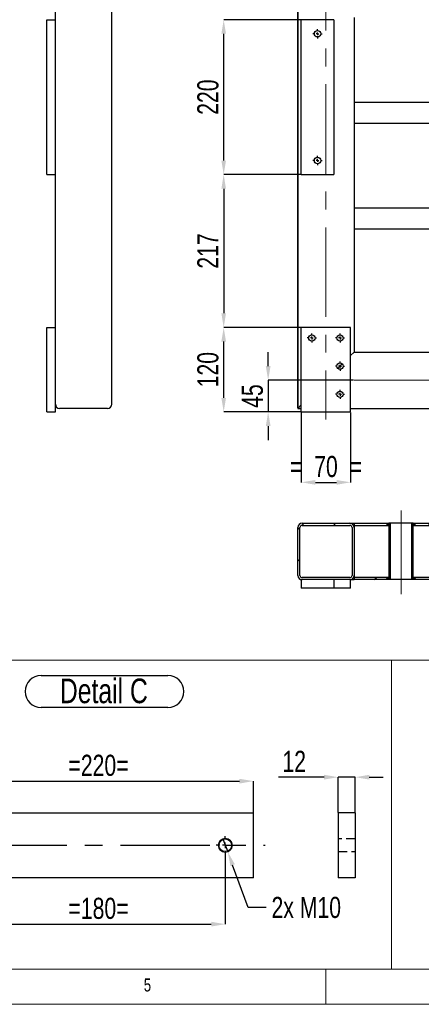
# Model space of a CAD drawing. Header units: millimetres. Extents: x 5 to 589, y 5 to 415.
# Tile 6 of 17: x 204 to 261, y 5 to 145. Entities that reach past the tile are written whole.
import ezdxf

# ---------------------------------------------------------------- set-up
doc = ezdxf.new("R2010")
doc.units = ezdxf.units.MM
doc.header["$PDSIZE"] = -1
doc.linetypes.add('CENTERX2', pattern=[20.32, 12.7, -2.54, 2.54, -2.54])
doc.linetypes.add('HIDDEN', pattern=[1.905, 1.27, -0.635])
for name, color, linetype in [('COTES', 1, 'Continuous'), ('NOTES', 6, 'Continuous'), ('TRAIT-FINS', 9, 'Continuous'), ('TRAIT-MIXTES', 3, 'CENTERX2'), ('TRAIT-TIRET', 2, 'HIDDEN')]:
    doc.layers.add(name, color=color, linetype=linetype)
doc.layers.add('TRAIT-FORT', color=4, linetype='Continuous', lineweight=25)
doc.styles.add('SLDTEXTSTYLE0', font='TXT', dxfattribs={"width": 0.75})
doc.dimstyles.new('SLDDIMSTYLE2', dxfattribs={"dimtxt": 3, "dimasz": 2, "dimexe": 0, "dimexo": 0.0625, "dimgap": 0.75, "dimtad": 1, "dimdec": 0, "dimlfac": 10, "dimrnd": 1e-09, "dimzin": 12, "dimdsep": 46, "dimtxsty": 'SLDTEXTSTYLE0', "dimsah": 1, "dimcen": 0.09, "dimadec": 0, "dimazin": 3, "dimtfac": 1, "dimtdec": 0, "dimtofl": 0, "dimtmove": 0, "dimatfit": 3, "dimfxl": 1, "dimfrac": 2, "dimtolj": 1, "dimtzin": 12, "dimarcsym": 0})
doc.dimstyles.new('SLDDIMSTYLE3', dxfattribs={"dimtxt": 3, "dimasz": 2, "dimexe": 0, "dimexo": 0.0625, "dimgap": 0.75, "dimtad": 1, "dimdec": 0, "dimlfac": 10, "dimrnd": 1e-09, "dimzin": 12, "dimdsep": 46, "dimtxsty": 'SLDTEXTSTYLE0', "dimsah": 1, "dimcen": 0.09, "dimadec": 0, "dimazin": 3, "dimtfac": 1, "dimtdec": 0, "dimtmove": 0, "dimatfit": 0, "dimfxl": 1, "dimfrac": 2, "dimtolj": 1, "dimtzin": 12, "dimarcsym": 0})
doc.dimstyles.new('SLDDIMSTYLE5', dxfattribs={"dimtxt": 3, "dimasz": 2, "dimexe": 0, "dimexo": 0.0625, "dimgap": 0.75, "dimtad": 0, "dimtih": 1, "dimtoh": 1, "dimdec": 0, "dimlfac": 5, "dimrnd": 1e-09, "dimzin": 12, "dimdsep": 46, "dimtxsty": 'SLDTEXTSTYLE0', "dimblk1": 'NONE', "dimsah": 1, "dimcen": 0, "dimadec": 0, "dimazin": 3, "dimtfac": 1, "dimtdec": 0, "dimtmove": 0, "dimatfit": 3, "dimldrblk": 'NONE', "dimfxl": 1, "dimfrac": 2, "dimtolj": 1, "dimtzin": 12, "dimarcsym": 0})
doc.dimstyles.new('SLDDIMSTYLE6', dxfattribs={"dimtxt": 3, "dimasz": 2, "dimexe": 0, "dimexo": 0.0625, "dimgap": 0.75, "dimtad": 1, "dimdec": 0, "dimlfac": 5, "dimrnd": 1e-09, "dimzin": 12, "dimdsep": 46, "dimtxsty": 'SLDTEXTSTYLE0', "dimsah": 1, "dimcen": 0.09, "dimadec": 0, "dimazin": 3, "dimtfac": 1, "dimtdec": 0, "dimtofl": 0, "dimtmove": 0, "dimatfit": 3, "dimfxl": 1, "dimfrac": 2, "dimtolj": 1, "dimtzin": 12, "dimarcsym": 0})
doc.dimstyles.new('SLDDIMSTYLE7', dxfattribs={"dimtxt": 3, "dimasz": 2, "dimexe": 0, "dimexo": 0.0625, "dimgap": 0.75, "dimtad": 1, "dimdec": 0, "dimlfac": 5, "dimrnd": 1e-09, "dimzin": 12, "dimdsep": 46, "dimtxsty": 'SLDTEXTSTYLE0', "dimsah": 1, "dimcen": 0.09, "dimadec": 0, "dimazin": 3, "dimtfac": 1, "dimtdec": 0, "dimtmove": 0, "dimatfit": 0, "dimfxl": 1, "dimfrac": 2, "dimtolj": 1, "dimtzin": 12, "dimarcsym": 0})
pattern_1 = [(45, (0, 0), (-13.4704, 13.4704), []), (45, (4.49, 2e-323), (-13.4704, 13.4704), []), (45, (8.98, 4e-323), (-13.4704, 13.4704), []), (45, (13.47, 6e-323), (-13.4704, 13.4704), [])]

# ---------------------------------------------------------------- blocks, each defined once
blk = doc.blocks.new('_D_51')
at = {"layer": 'COTES', "color": 0, "lineweight": -2, "transparency": 16777216}
for p, q in [((232.4, 28.52), (233.09, 26.65)), ((235.98, 18.76), (233.78, 24.77)), ((238.55, 18.76), (235.98, 18.76))]:
    blk.add_line(p, q, dxfattribs=at)
at = {"layer": 'COTES', "color": 0, "transparency": 16777216}
blk.add_solid([(234.09, 24.88), (233.46, 24.65), (233.09, 26.65)], dxfattribs=at)
at = {"layer": 'Defpoints', "color": 0, "transparency": 16777216}
for p in [(232.4, 28.52), (233.09, 26.65)]:
    blk.add_point(p, dxfattribs=at)
at = {"layer": 'COTES', "color": 0, "transparency": 16777216, "insert": (239.3, 20.26), "char_height": 3, "attachment_point": 1, "style": 'SLDTEXTSTYLE0'}
blk.add_mtext('\\A1;2x M10', dxfattribs=at)
blk = doc.blocks.new('_NONE')
blk = doc.blocks.new('_D_52')
at = {"layer": 'COTES', "color": 0, "lineweight": -2, "transparency": 16777216}
for p, q in [((192.74, 32.25), (192.74, 36.69)), ((194.74, 36.69), (234.74, 36.69)), ((236.74, 32.25), (236.74, 36.69))]:
    blk.add_line(p, q, dxfattribs=at)
at = {"layer": 'COTES', "color": 0, "transparency": 16777216}
for points in [[(194.74, 37.02), (194.74, 36.35), (192.74, 36.69)], [(234.74, 37.02), (234.74, 36.35), (236.74, 36.69)]]:
    blk.add_solid(points, dxfattribs=at)
at = {"layer": 'Defpoints', "color": 0, "transparency": 16777216}
for p in [(236.74, 36.69), (192.74, 32.18), (236.74, 32.18)]:
    blk.add_point(p, dxfattribs=at)
at = {"layer": 'COTES', "color": 0, "transparency": 16777216, "insert": (214.74, 40.44), "char_height": 3, "attachment_point": 2, "style": 'SLDTEXTSTYLE0'}
blk.add_mtext('\\A1;=220=', dxfattribs=at)
blk = doc.blocks.new('_D_53')
at = {"layer": 'COTES', "color": 0, "lineweight": -2, "transparency": 16777216}
for p, q in [((196.74, 26.22), (196.74, 16.38)), ((232.74, 26.22), (232.74, 16.38)), ((198.74, 16.38), (230.74, 16.38))]:
    blk.add_line(p, q, dxfattribs=at)
at = {"layer": 'COTES', "color": 0, "transparency": 16777216}
for points in [[(198.74, 16.72), (198.74, 16.05), (196.74, 16.38)], [(230.74, 16.72), (230.74, 16.05), (232.74, 16.38)]]:
    blk.add_solid(points, dxfattribs=at)
at = {"layer": 'Defpoints', "color": 0, "transparency": 16777216}
for p in [(196.74, 26.28), (232.74, 26.28), (232.74, 16.38)]:
    blk.add_point(p, dxfattribs=at)
at = {"layer": 'COTES', "color": 0, "transparency": 16777216, "insert": (214.74, 20.13), "char_height": 3, "attachment_point": 2, "style": 'SLDTEXTSTYLE0'}
blk.add_mtext('\\A1;=180=', dxfattribs=at)
blk = doc.blocks.new('SW_NOTE_5')
at = {"layer": 'NOTES', "color": 0}
for p, q in [((-0.1, 4.93), (17.89, 4.93)), ((17.89, 0.41), (-0.1, 0.41))]:
    blk.add_line(p, q, dxfattribs=at)
for centre, start, end in [((-0.1, 2.67), 90, 270), ((17.89, 2.67), 270, 90)]:
    blk.add_arc(centre, 2.26, start, end, dxfattribs=at)
at = {"layer": 'NOTES', "color": 0, "insert": (8.8, 4.51), "char_height": 3.5, "attachment_point": 2, "style": 'SLDTEXTSTYLE0'}
blk.add_mtext('Detail C', dxfattribs=at)
blk = doc.blocks.new('SW_CENTERMARKSYMBOL_11')
at = {"layer": 'TRAIT-MIXTES', "color": 0}
for p, q in [((-0.8, 0), (-5.27, 0)), ((0, 0), (-0.4, 0)), ((0, 0.8), (0, 1.3)), ((0, 0), (0, 0.4)), ((0, 0), (0, -0.4)), ((0, 0), (0.4, 0)), ((0.8, 0), (41.65, 0)), ((0, -0.8), (0, -1.3))]:
    blk.add_line(p, q, dxfattribs=at)
blk = doc.blocks.new('SW_CENTERMARKSYMBOL_12')
at = {"layer": 'TRAIT-MIXTES', "color": 0}
for p, q in [((-0.8, 0), (-1.3, 0)), ((0, 0), (-0.4, 0)), ((0, 0.8), (0, 1.3)), ((0, 0), (0, 0.4)), ((0, 0), (0, -0.4)), ((0, 0), (0.4, 0)), ((0.8, 0), (1.3, 0)), ((0, -0.8), (0, -1.3))]:
    blk.add_line(p, q, dxfattribs=at)
blk = doc.blocks.new('_D_90')
at = {"layer": 'COTES', "color": 0, "lineweight": -2, "transparency": 16777216}
for p, q in [((246.77, 37.25), (240.27, 37.25)), ((248.77, 32.25), (248.77, 37.25)), ((251.17, 37.25), (248.77, 37.25)), ((251.17, 32.25), (251.17, 37.25)), ((253.17, 37.25), (255.17, 37.25))]:
    blk.add_line(p, q, dxfattribs=at)
at = {"layer": 'COTES', "color": 0, "transparency": 16777216}
for points in [[(246.77, 37.59), (246.77, 36.92), (248.77, 37.25)], [(253.17, 37.59), (253.17, 36.92), (251.17, 37.25)]]:
    blk.add_solid(points, dxfattribs=at)
at = {"layer": 'Defpoints', "color": 0, "transparency": 16777216}
for p in [(248.77, 37.25), (248.77, 32.18), (251.17, 32.18)]:
    blk.add_point(p, dxfattribs=at)
at = {"layer": 'COTES', "color": 0, "transparency": 16777216, "insert": (242.52, 41), "char_height": 3, "attachment_point": 2, "style": 'SLDTEXTSTYLE0'}
blk.add_mtext('\\A1;12', dxfattribs=at)
blk = doc.blocks.new('_D_95')
at = {"layer": 'COTES', "color": 0, "lineweight": -2, "transparency": 16777216}
for p, q in [((238.82, 95.62), (238.82, 97.62)), ((250.96, 93.62), (238.82, 93.62)), ((238.82, 93.62), (238.82, 89.12)), ((243.46, 89.12), (238.82, 89.12)), ((238.82, 87.12), (238.82, 85.12))]:
    blk.add_line(p, q, dxfattribs=at)
at = {"layer": 'COTES', "color": 0, "transparency": 16777216}
for points in [[(238.49, 95.62), (239.16, 95.62), (238.82, 93.62)], [(238.49, 87.12), (239.16, 87.12), (238.82, 89.12)]]:
    blk.add_solid(points, dxfattribs=at)
at = {"layer": 'Defpoints', "color": 0, "transparency": 16777216}
for p in [(251.03, 93.62), (238.82, 89.12), (243.53, 89.12)]:
    blk.add_point(p, dxfattribs=at)
at = {"layer": 'COTES', "color": 0, "transparency": 16777216, "insert": (235.07, 91.37), "char_height": 3, "attachment_point": 2, "rotation": 90, "style": 'SLDTEXTSTYLE0'}
blk.add_mtext('\\A1;45', dxfattribs=at)
blk = doc.blocks.new('_D_110')
at = {"layer": 'COTES', "color": 0, "lineweight": -2, "transparency": 16777216}
for p, q in [((243.46, 101.12), (232.51, 101.12)), ((232.51, 91.12), (232.51, 99.12)), ((243.46, 89.12), (232.51, 89.12))]:
    blk.add_line(p, q, dxfattribs=at)
at = {"layer": 'COTES', "color": 0, "transparency": 16777216}
for points in [[(232.18, 99.12), (232.84, 99.12), (232.51, 101.12)], [(232.18, 91.12), (232.84, 91.12), (232.51, 89.12)]]:
    blk.add_solid(points, dxfattribs=at)
at = {"layer": 'Defpoints', "color": 0, "transparency": 16777216}
for p in [(232.51, 101.12), (243.53, 101.12), (243.53, 89.12)]:
    blk.add_point(p, dxfattribs=at)
at = {"layer": 'COTES', "color": 0, "transparency": 16777216, "insert": (228.76, 95.12), "char_height": 3, "attachment_point": 2, "rotation": 90, "style": 'SLDTEXTSTYLE0'}
blk.add_mtext('\\A1;120', dxfattribs=at)
blk = doc.blocks.new('_D_111')
at = {"layer": 'COTES', "color": 0, "lineweight": -2, "transparency": 16777216}
for p, q in [((243.46, 144.82), (232.51, 144.82)), ((232.51, 124.82), (232.51, 142.82)), ((243.46, 122.82), (232.51, 122.82))]:
    blk.add_line(p, q, dxfattribs=at)
at = {"layer": 'COTES', "color": 0, "transparency": 16777216}
for points in [[(232.18, 142.82), (232.84, 142.82), (232.51, 144.82)], [(232.18, 124.82), (232.84, 124.82), (232.51, 122.82)]]:
    blk.add_solid(points, dxfattribs=at)
at = {"layer": 'Defpoints', "color": 0, "transparency": 16777216}
for p in [(232.51, 144.82), (243.53, 144.82), (243.53, 122.82)]:
    blk.add_point(p, dxfattribs=at)
at = {"layer": 'COTES', "color": 0, "transparency": 16777216, "insert": (228.76, 133.82), "char_height": 3, "attachment_point": 2, "rotation": 90, "style": 'SLDTEXTSTYLE0'}
blk.add_mtext('\\A1;220', dxfattribs=at)
blk = doc.blocks.new('_D_114')
at = {"layer": 'COTES', "color": 0, "lineweight": -2, "transparency": 16777216}
for p, q in [((243.46, 122.82), (232.51, 122.82)), ((232.51, 120.82), (232.51, 103.12)), ((243.46, 101.12), (232.51, 101.12))]:
    blk.add_line(p, q, dxfattribs=at)
at = {"layer": 'COTES', "color": 0, "transparency": 16777216}
for points in [[(232.18, 120.82), (232.84, 120.82), (232.51, 122.82)], [(232.18, 103.12), (232.84, 103.12), (232.51, 101.12)]]:
    blk.add_solid(points, dxfattribs=at)
at = {"layer": 'Defpoints', "color": 0, "transparency": 16777216}
for p in [(243.53, 122.82), (232.51, 101.12), (243.53, 101.12)]:
    blk.add_point(p, dxfattribs=at)
at = {"layer": 'COTES', "color": 0, "transparency": 16777216, "insert": (228.76, 111.97), "char_height": 3, "attachment_point": 2, "rotation": 90, "style": 'SLDTEXTSTYLE0'}
blk.add_mtext('\\A1;217', dxfattribs=at)
blk = doc.blocks.new('_D_126')
at = {"layer": 'COTES', "color": 0, "lineweight": -2, "transparency": 16777216}
for p, q in [((243.53, 89.05), (243.53, 79.12)), ((250.53, 89.05), (250.53, 79.12)), ((245.53, 79.12), (248.53, 79.12))]:
    blk.add_line(p, q, dxfattribs=at)
at = {"layer": 'COTES', "color": 0, "transparency": 16777216}
for points in [[(245.53, 79.45), (245.53, 78.78), (243.53, 79.12)], [(248.53, 79.45), (248.53, 78.78), (250.53, 79.12)]]:
    blk.add_solid(points, dxfattribs=at)
at = {"layer": 'Defpoints', "color": 0, "transparency": 16777216}
for p in [(243.53, 89.12), (250.53, 89.12), (250.53, 79.12)]:
    blk.add_point(p, dxfattribs=at)
at = {"layer": 'COTES', "color": 0, "transparency": 16777216, "insert": (247.03, 82.87), "char_height": 3, "attachment_point": 2, "style": 'SLDTEXTSTYLE0'}
blk.add_mtext('\\A1;=  70  =', dxfattribs=at)
blk = doc.blocks.new('_D_131')
at = {"layer": 'COTES', "color": 0, "lineweight": -2, "transparency": 16777216}
for p, q in [((248.13, 179.85), (248.13, 165.35)), ((241.03, 165.35), (234.53, 165.35)), ((243.03, 89.68), (243.03, 165.35)), ((248.13, 165.35), (243.03, 165.35)), ((250.13, 165.35), (252.13, 165.35))]:
    blk.add_line(p, q, dxfattribs=at)
at = {"layer": 'COTES', "color": 0, "transparency": 16777216}
for points in [[(241.03, 165.69), (241.03, 165.02), (243.03, 165.35)], [(250.13, 165.69), (250.13, 165.02), (248.13, 165.35)]]:
    blk.add_solid(points, dxfattribs=at)
at = {"layer": 'Defpoints', "color": 0, "transparency": 16777216}
for p in [(248.13, 179.92), (243.03, 165.35), (243.03, 89.62)]:
    blk.add_point(p, dxfattribs=at)
at = {"layer": 'COTES', "color": 0, "transparency": 16777216, "insert": (236.78, 169.1), "char_height": 3, "attachment_point": 2, "style": 'SLDTEXTSTYLE0'}
blk.add_mtext('\\A1;51', dxfattribs=at)
blk = doc.blocks.new('SW_CENTERMARKSYMBOL_32')
at = {"layer": 'TRAIT-MIXTES', "color": 0}
for p, q in [((-0.4, 0), (-0.65, 0)), ((0, 0), (-0.2, 0)), ((0, 0.4), (0, 0.65)), ((0, 0), (0, 0.2)), ((0, 0), (0, -0.2)), ((0, 0), (0.2, 0)), ((0.4, 0), (0.65, 0)), ((0, -0.4), (0, -0.65))]:
    blk.add_line(p, q, dxfattribs=at)
blk = doc.blocks.new('SW_CENTERMARKSYMBOL_33')
at = {"layer": 'TRAIT-MIXTES', "color": 0}
for p, q in [((-0.4, 0), (-0.65, 0)), ((0, 0), (-0.2, 0)), ((0, 0.4), (0, 0.65)), ((0, 0), (0, 0.2)), ((0, 0), (0, -0.2)), ((0, 0), (0.2, 0)), ((0.4, 0), (0.65, 0)), ((0, -0.4), (0, -0.65))]:
    blk.add_line(p, q, dxfattribs=at)
blk = doc.blocks.new('SW_CENTERMARKSYMBOL_36')
at = {"layer": 'TRAIT-MIXTES', "color": 0}
for p, q in [((-0.4, 0), (-0.65, 0)), ((0, 0), (-0.2, 0)), ((0, 0.4), (0, 0.65)), ((0, 0), (0, 0.2)), ((0, 0), (0, -0.2)), ((0, 0), (0.2, 0)), ((0.4, 0), (0.65, 0)), ((0, -0.4), (0, -0.65))]:
    blk.add_line(p, q, dxfattribs=at)
blk = doc.blocks.new('SW_CENTERMARKSYMBOL_37')
at = {"layer": 'TRAIT-MIXTES', "color": 0}
for p, q in [((-0.4, 0), (-0.65, 0)), ((0, 0), (-0.2, 0)), ((0, 0.4), (0, 0.65)), ((0, 0), (0, 0.2)), ((0, 0), (0, -0.2)), ((0, 0), (0.2, 0)), ((0.4, 0), (0.65, 0)), ((0, -0.4), (0, -0.65))]:
    blk.add_line(p, q, dxfattribs=at)
blk = doc.blocks.new('SW_CENTERMARKSYMBOL_38')
at = {"layer": 'TRAIT-MIXTES', "color": 0}
for p, q in [((-0.4, 0), (-0.65, 0)), ((0, 0), (-0.2, 0)), ((0, 0.4), (0, 0.65)), ((0, 0), (0, 0.2)), ((0, 0), (0, -0.2)), ((0, 0), (0.2, 0)), ((0.4, 0), (0.65, 0)), ((0, -0.4), (0, -0.65))]:
    blk.add_line(p, q, dxfattribs=at)
blk = doc.blocks.new('SW_CENTERMARKSYMBOL_39')
at = {"layer": 'TRAIT-MIXTES', "color": 0}
for p, q in [((-0.4, 0), (-0.65, 0)), ((0, 0), (-0.2, 0)), ((0, 0.4), (0, 0.65)), ((0, 0), (0, 0.2)), ((0, 0), (0, -0.2)), ((0, 0), (0.2, 0)), ((0.4, 0), (0.65, 0)), ((0, -0.4), (0, -0.65))]:
    blk.add_line(p, q, dxfattribs=at)

msp = doc.modelspace()

# ---------------------------------------------------------------- hatches: boundary and pattern name
at = {"layer": 'TRAIT-FINS'}
h = msp.add_hatch(dxfattribs=at)
h.set_pattern_fill('DIN 201 ACIER ET FONTE', color=256, style=0, pattern_type=2)
h.set_pattern_definition(pattern_1)
edge = h.paths.add_edge_path(flags=0)
edge.add_arc((243.63, 65.9), 0.6, 180, 270)
edge.add_line((243.63, 65.3), (250.43, 65.3))
edge.add_arc((250.43, 65.9), 0.6, 270, 360)
edge.add_line((251.03, 65.9), (251.03, 72.7))
edge.add_arc((250.43, 72.7), 0.6, 0, 90)
edge.add_line((250.43, 73.3), (243.63, 73.3))
edge.add_arc((243.63, 72.7), 0.6, 90, 180)
edge.add_line((243.03, 72.7), (243.03, 65.9))
edge = h.paths.add_edge_path(flags=0)
edge.add_line((250.43, 65.6), (243.63, 65.6))
edge.add_arc((243.63, 65.9), 0.3, 180, 270, ccw=False)
edge.add_line((243.33, 65.9), (243.33, 72.7))
edge.add_arc((243.63, 72.7), 0.3, 90, 180, ccw=False)
edge.add_line((243.63, 73), (250.43, 73))
edge.add_arc((250.43, 72.7), 0.3, 0, 90, ccw=False)
edge.add_line((250.73, 72.7), (250.73, 65.9))
edge.add_arc((250.43, 65.9), 0.3, -90, 0, ccw=False)
h = msp.add_hatch(dxfattribs=at)
h.set_pattern_fill('DIN 201 ACIER ET FONTE', color=256, style=0, pattern_type=2)
h.set_pattern_definition(pattern_1)
h.paths.add_polyline_path([(255.93, 73.3), (251.03, 73.3), (251.03, 73), (255.93, 73)], flags=0)
h = msp.add_hatch(dxfattribs=at)
h.set_pattern_fill('DIN 201 ACIER ET FONTE', color=256, style=0, pattern_type=2)
h.set_pattern_definition(pattern_1)
h.paths.add_polyline_path([(256.13, 73.3), (255.93, 73.3), (255.93, 65.3), (256.13, 65.3)], flags=0)
h = msp.add_hatch(dxfattribs=at)
h.set_pattern_fill('DIN 201 ACIER ET FONTE', color=256, style=0, pattern_type=2)
h.set_pattern_definition(pattern_1)
h.paths.add_polyline_path([(259.23, 65.3), (259.43, 65.3), (259.43, 73.3), (259.23, 73.3)], flags=0)
h = msp.add_hatch(dxfattribs=at)
h.set_pattern_fill('DIN 201 ACIER ET FONTE', color=256, style=0, pattern_type=2)
h.set_pattern_definition(pattern_1)
h.paths.add_polyline_path([(336.06, 73), (336.06, 73.3), (259.43, 73.3), (259.43, 73)], flags=0)
h = msp.add_hatch(dxfattribs=at)
h.set_pattern_fill('DIN 201 ACIER ET FONTE', color=256, style=0, pattern_type=2)
h.set_pattern_definition(pattern_1)
h.paths.add_polyline_path([(255.93, 65.6), (251.03, 65.6), (251.03, 65.3), (255.93, 65.3)], flags=0)
h = msp.add_hatch(dxfattribs=at)
h.set_pattern_fill('DIN 201 ACIER ET FONTE', color=256, style=0, pattern_type=2)
h.set_pattern_definition(pattern_1)
h.paths.add_polyline_path([(336.06, 65.3), (336.06, 65.6), (259.43, 65.6), (259.43, 65.3)], flags=0)

# ---------------------------------------------------------------- linework, layer by layer
at = {"lineweight": 18}
for p, q in [((255.53, 73.3), (255.93, 72.9)), ((259.83, 73.3), (259.43, 72.9)), ((255.93, 65.7), (255.53, 65.3)), ((259.43, 65.7), (259.83, 65.3)), ((10, 53.87), (256.32, 53.87)), ((256.32, 10), (256.32, 53.87)), ((256.32, 53.87), (326.2, 53.87)), ((256.32, 53.87), (256.32, 10)), ((10, 10), (584, 10)), ((101.17, 10), (256.32, 10)), ((247, 5), (247, 10)), ((256.32, 10), (326.2, 10)), ((5, 5), (589, 5))]:
    msp.add_line(p, q, dxfattribs=at)
for points in [[(255.53, 73.3), (255.93, 73.3), (255.93, 72.9)], [(259.83, 73.3), (259.43, 73.3), (259.43, 72.9)], [(255.93, 65.7), (255.93, 65.3), (255.53, 65.3)], [(259.43, 65.7), (259.43, 65.3), (259.83, 65.3)]]:
    msp.add_solid(points, dxfattribs=at)
at = {"layer": 'TRAIT-FINS', "lineweight": 18}
msp.add_circle((232.74, 27.58), 1, dxfattribs=at)
at = {"layer": 'TRAIT-FORT', "lineweight": 25}
for p, q in [((243.03, 376.62), (243.03, 89.62)), ((216.62, 90.22), (216.62, 242.46)), ((208.62, 144.82), (208.62, 235.42)), ((207.42, 122.82), (207.42, 144.82)), ((207.42, 144.82), (208.62, 144.82)), ((208.62, 122.82), (208.62, 144.82)), ((248.13, 144.82), (243.53, 144.82)), ((243.53, 122.82), (243.53, 144.82)), ((248.13, 144.82), (248.13, 122.82)), ((251.03, 145.12), (251.03, 97.62)), ((251.03, 133.12), (348.53, 133.12)), ((251.03, 130.12), (348.53, 130.12)), ((207.42, 122.82), (208.62, 122.82)), ((208.62, 101.12), (208.62, 122.82)), ((243.53, 122.82), (248.13, 122.82)), ((251.03, 118.12), (348.53, 118.12)), ((251.03, 115.12), (348.53, 115.12)), ((207.42, 89.12), (207.42, 101.12)), ((207.42, 101.12), (208.62, 101.12)), ((208.62, 89.12), (208.62, 101.12)), ((250.53, 101.12), (243.53, 101.12)), ((243.53, 89.12), (243.53, 101.12)), ((250.53, 89.12), (250.53, 101.12)), ((251.03, 97.62), (250.53, 97.12)), ((250.53, 97.12), (251.03, 97.62)), ((251.03, 97.62), (301.33, 97.62)), ((249.34, 95.94), (248.71, 95.3)), ((216.02, 89.62), (209.22, 89.62)), ((243.53, 90.12), (243.03, 89.62)), ((243.03, 89.62), (243.53, 90.12)), ((243.03, 89.62), (243.53, 89.62)), ((250.53, 89.62), (301.33, 89.62)), ((207.42, 89.12), (208.62, 89.12)), ((243.53, 89.12), (250.53, 89.12)), ((243.63, 73.3), (250.43, 73.3)), ((243.63, 73), (250.43, 73)), ((250.43, 73.3), (251.03, 73.3)), ((251.03, 73.3), (251.03, 73)), ((251.03, 73.3), (255.93, 73.3)), ((251.03, 73), (255.93, 73)), ((251.03, 73), (251.03, 72.7)), ((255.93, 73.3), (255.93, 65.3)), ((256.13, 73.3), (255.93, 73.3)), ((255.93, 73.3), (255.93, 73)), ((256.13, 73.3), (256.13, 65.3)), ((259.23, 73.3), (256.13, 73.3)), ((259.23, 65.3), (259.23, 73.3)), ((259.43, 73.3), (259.23, 73.3)), ((259.43, 65.3), (259.43, 73.3)), ((259.43, 73), (259.43, 73.3)), ((259.43, 73.3), (336.06, 73.3)), ((259.43, 73), (336.06, 73)), ((243.03, 65.9), (243.03, 72.7)), ((243.33, 65.9), (243.33, 72.7)), ((250.73, 72.7), (250.73, 65.9)), ((251.03, 72.7), (251.03, 65.9)), ((251.03, 65.9), (251.03, 65.6)), ((243.53, 65.3), (243.53, 64.1)), ((250.43, 65.6), (243.63, 65.6)), ((250.43, 65.3), (243.63, 65.3)), ((248.13, 65.3), (248.13, 64.1)), ((250.53, 64.1), (250.53, 65.3)), ((250.53, 65.3), (251.03, 65.3)), ((251.03, 65.6), (251.03, 65.3)), ((255.93, 65.6), (251.03, 65.6)), ((255.93, 65.3), (251.03, 65.3)), ((255.93, 65.6), (255.93, 65.3)), ((256.13, 65.3), (255.93, 65.3)), ((259.23, 65.3), (256.13, 65.3)), ((259.43, 65.3), (259.23, 65.3)), ((259.43, 65.3), (259.43, 65.6)), ((336.06, 65.6), (259.43, 65.6)), ((336.06, 65.3), (259.43, 65.3)), ((248.13, 64.1), (243.53, 64.1)), ((250.53, 64.1), (248.13, 64.1)), ((192.74, 32.18), (236.74, 32.18)), ((236.74, 22.98), (236.74, 32.18)), ((248.77, 32.18), (248.77, 22.98)), ((251.17, 32.18), (248.77, 32.18)), ((251.17, 32.18), (251.17, 22.98)), ((236.74, 22.98), (192.74, 22.98)), ((251.17, 22.98), (248.77, 22.98))]:
    msp.add_line(p, q, dxfattribs=at)
for centre, radius in [((245.83, 142.82), 0.45), ((245.83, 124.82), 0.45), ((245.03, 99.62), 0.45), ((249.03, 99.62), 0.45), ((249.03, 95.62), 0.45), ((249.03, 91.62), 0.45), ((232.74, 27.58), 0.9)]:
    msp.add_circle(centre, radius, dxfattribs=at)
for centre, radius, start, end in [((209.22, 90.22), 0.6, 180, 270), ((216.02, 90.22), 0.6, 270, 0), ((243.63, 72.7), 0.6, 90, 180), ((243.63, 72.7), 0.3, 90, 180), ((250.43, 72.7), 0.6, 0, 90), ((250.43, 72.7), 0.3, 0, 90), ((243.63, 65.9), 0.6, 180, 270), ((243.63, 65.9), 0.3, 180, 270), ((250.43, 65.9), 0.6, 270, 0), ((250.43, 65.9), 0.3, 270, 0)]:
    msp.add_arc(centre, radius, start, end, dxfattribs=at)
at = {"layer": 'TRAIT-MIXTES', "lineweight": 18}
for p, q in [((247.03, 379.49), (247.03, 88.05)), ((251.03, 93.62), (348.53, 93.62)), ((257.68, 75.13), (257.68, 63.25))]:
    msp.add_line(p, q, dxfattribs=at)
at = {"layer": 'TRAIT-TIRET'}
for p, q in [((251.17, 28.48), (248.77, 28.48)), ((248.77, 26.68), (251.17, 26.68))]:
    msp.add_line(p, q, dxfattribs=at)

# ---------------------------------------------------------------- block references
at = {"layer": 'NOTES'}
msp.add_blockref('SW_NOTE_5', (206.7, 46.75), dxfattribs=at)
at = {"layer": 'TRAIT-MIXTES'}
for name, p in [('SW_CENTERMARKSYMBOL_33', (245.83, 142.82)), ('SW_CENTERMARKSYMBOL_32', (245.83, 124.82)), ('SW_CENTERMARKSYMBOL_39', (245.03, 99.62)), ('SW_CENTERMARKSYMBOL_38', (249.03, 99.62)), ('SW_CENTERMARKSYMBOL_36', (249.03, 95.62)), ('SW_CENTERMARKSYMBOL_37', (249.03, 91.62)), ('SW_CENTERMARKSYMBOL_11', (196.74, 27.58)), ('SW_CENTERMARKSYMBOL_12', (232.74, 27.58))]:
    msp.add_blockref(name, p, dxfattribs=at)

# ---------------------------------------------------------------- texts
at = {"layer": 'NOTES', "insert": (221.17, 8.67), "char_height": 1.85, "attachment_point": 1, "style": 'SLDTEXTSTYLE0'}
msp.add_mtext('5', dxfattribs=at)

# ---------------------------------------------------------------- dimensions: what is measured, and where the dimension line sits
at = {"layer": 'COTES'}
for base, p1, p2, dimstyle, picture, middle in [((243.03, 165.35), (248.13, 179.92), (243.03, 89.62), 'SLDDIMSTYLE3', '_D_131', (236.78, 165.35)), ((248.77, 37.25), (251.17, 32.18), (248.77, 32.18), 'SLDDIMSTYLE7', '_D_90', (242.52, 37.25))]:
    dim = msp.add_linear_dim(base=base, p1=p1, p2=p2, dimstyle=dimstyle, dxfattribs=at)
    dim.commit()
    dim.dimension.update_dxf_attribs({"geometry": picture, "text_midpoint": middle, "dimtype": 160})
for base, p1, p2, dimstyle, picture, middle in [((232.51, 144.82), (243.53, 122.82), (243.53, 144.82), 'SLDDIMSTYLE2', '_D_111', (232.51, 133.82)), ((232.51, 101.12), (243.53, 122.82), (243.53, 101.12), 'SLDDIMSTYLE2', '_D_114', (232.51, 111.97)), ((232.51, 101.12), (243.53, 89.12), (243.53, 101.12), 'SLDDIMSTYLE2', '_D_110', (232.51, 95.12)), ((238.82, 89.12), (251.03, 93.62), (243.53, 89.12), 'SLDDIMSTYLE3', '_D_95', (238.82, 91.37))]:
    dim = msp.add_linear_dim(base=base, p1=p1, p2=p2, angle=90, dimstyle=dimstyle, dxfattribs=at)
    dim.commit()
    dim.dimension.update_dxf_attribs({"geometry": picture, "text_midpoint": middle, "dimtype": 160})
dim = msp.add_linear_dim(base=(250.53, 79.12), p1=(243.53, 89.12), p2=(250.53, 89.12), text='=  <>  =', dimstyle='SLDDIMSTYLE3', dxfattribs=at)
dim.commit()
dim.dimension.update_dxf_attribs({"geometry": '_D_126', "text_midpoint": (247.03, 79.12), "dimtype": 160})
for base, p1, p2, picture, middle in [((236.74, 36.69), (192.74, 32.18), (236.74, 32.18), '_D_52', (214.74, 36.69)), ((232.74, 16.38), (196.74, 26.28), (232.74, 26.28), '_D_53', (214.74, 16.38))]:
    dim = msp.add_linear_dim(base=base, p1=p1, p2=p2, angle=0, text='=<>=', dimstyle='SLDDIMSTYLE6', dxfattribs=at)
    dim.commit()
    dim.dimension.update_dxf_attribs({"geometry": picture, "text_midpoint": middle, "dimtype": 160})
dim = msp.add_diameter_dim_2p(p1=(232.4, 28.52), p2=(233.09, 26.65), text='2x M<>', dimstyle='SLDDIMSTYLE5', override={"dimpost": '<>'}, dxfattribs=at)
dim.commit()
dim.dimension.update_dxf_attribs({"geometry": '_D_51', "text_midpoint": (245.12, 18.76), "dimtype": 163})

doc.saveas('drawing.dxf')
